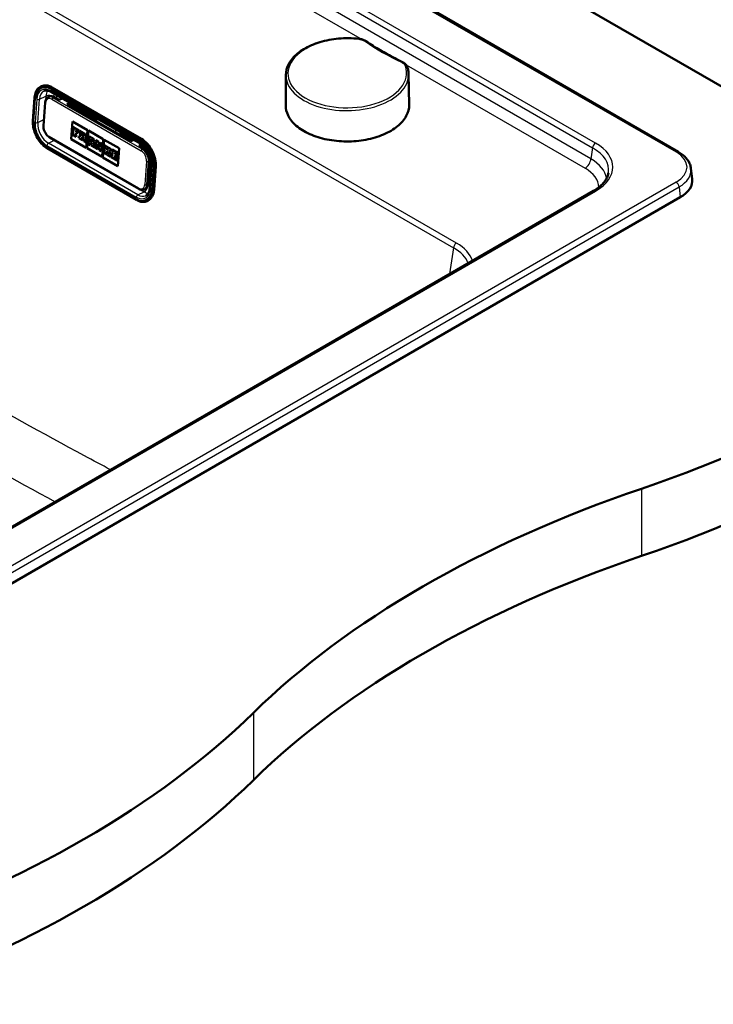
# Model space of a CAD drawing. Header units: millimetres. Extents: x 100 to 2000, y 93 to 2870.
# Tile 6 of 8: x 1482 to 1735, y 1325 to 1683. Entities that reach past the tile are written whole.
import ezdxf

# ---------------------------------------------------------------- set-up
doc = ezdxf.new("R2010")
doc.units = ezdxf.units.MM
doc.header["$LTSCALE"] = 10
doc.layers.add('Visible Edges(ISO)', color=7, linetype='Continuous', lineweight=50)
doc.layers.add('Visible Tangent Edges(ISO)', color=7, linetype='Continuous', lineweight=25)

msp = doc.modelspace()

# ---------------------------------------------------------------- linework, layer by layer
at = {"layer": 'Visible Edges(ISO)'}
for p, q in [((1519.51, 1784.8), (1849.86, 1594.07)), ((1721.84, 1635.16), (1519.76, 1751.83)), ((1578.85, 1663.08), (1578.82, 1651.98)), ((1623.61, 1663.42), (1623.81, 1652.32)), ((1489.57, 1658.92), (1489.81, 1659.04)), ((1493.39, 1656.93), (1525.91, 1638.15)), ((1526.27, 1639.83), (1493.75, 1658.61)), ((1486.71, 1646.44), (1487.32, 1654.93)), ((1492.28, 1655.04), (1492.77, 1655.28)), ((1496.26, 1654.07), (1494.49, 1655.09)), ((1497.4, 1654.61), (1496.26, 1654.07)), ((1491.16, 1653.14), (1490.55, 1644.65)), ((1499.09, 1652.43), (1500.23, 1652.98)), ((1522.42, 1638.96), (1499.09, 1652.43)), ((1500.54, 1652.8), (1499.4, 1652.25)), ((1499.67, 1652.39), (1499.67, 1652.1)), ((1500.14, 1652.61), (1508.5, 1647.78)), ((1500.67, 1639.74), (1501.14, 1646.22)), ((1500.67, 1639.74), (1501.14, 1646.22)), ((1501.14, 1646.22), (1506.57, 1643.08)), ((1508.21, 1647.17), (1509.16, 1647.19)), ((1501.35, 1644.14), (1501.31, 1643.59)), ((1501.31, 1643.59), (1501.51, 1643.47)), ((1503.48, 1642.92), (1501.35, 1644.15)), ((1501.35, 1644.14), (1501.35, 1644.15)), ((1503.47, 1642.92), (1501.35, 1644.14)), ((1501.51, 1643.47), (1501.4, 1641.89)), ((1502.41, 1642.38), (1502.45, 1642.93)), ((1502.41, 1642.38), (1502.45, 1642.93)), ((1502.45, 1642.93), (1502.93, 1642.65)), ((1502.93, 1642.65), (1502.91, 1642.37)), ((1503.41, 1642.09), (1503.47, 1642.92)), ((1503.42, 1642.09), (1503.48, 1642.92)), ((1503.47, 1642.92), (1503.48, 1642.92)), ((1503.65, 1642.81), (1503.61, 1642.26)), ((1505.52, 1641.73), (1503.65, 1642.81)), ((1503.65, 1642.81), (1503.66, 1642.81)), ((1505.53, 1641.74), (1503.66, 1642.81)), ((1506.57, 1643.08), (1506.1, 1636.6)), ((1506.43, 1636.41), (1506.9, 1642.89)), ((1506.44, 1636.41), (1506.91, 1642.89)), ((1506.9, 1642.89), (1512.34, 1639.75)), ((1492.73, 1640.41), (1525.26, 1621.63)), ((1506.1, 1636.6), (1500.67, 1639.74)), ((1506.1, 1636.6), (1500.67, 1639.74)), ((1500.67, 1639.74), (1500.67, 1639.74)), ((1501.19, 1642.01), (1501.15, 1641.42)), ((1501.15, 1641.42), (1502.49, 1640.64)), ((1501.4, 1641.89), (1501.19, 1642.01)), ((1501.19, 1642.01), (1501.2, 1642.01)), ((1501.4, 1641.89), (1501.2, 1642.01)), ((1502.33, 1641.35), (1502.37, 1641.9)), ((1502.53, 1641.23), (1502.33, 1641.35)), ((1502.33, 1641.35), (1502.34, 1641.35)), ((1502.34, 1641.35), (1502.38, 1641.9)), ((1502.54, 1641.24), (1502.34, 1641.35)), ((1502.37, 1641.9), (1502.82, 1641.65)), ((1502.86, 1642.12), (1502.41, 1642.38)), ((1502.85, 1642.12), (1502.41, 1642.38)), ((1502.41, 1642.38), (1502.41, 1642.38)), ((1502.49, 1640.64), (1502.53, 1641.23)), ((1502.49, 1640.64), (1502.5, 1640.64)), ((1502.5, 1640.64), (1502.54, 1641.24)), ((1502.53, 1641.23), (1502.54, 1641.24)), ((1502.82, 1641.65), (1502.85, 1642.12)), ((1502.82, 1641.65), (1502.83, 1641.65)), ((1502.83, 1641.65), (1502.86, 1642.12)), ((1502.85, 1642.12), (1502.86, 1642.12)), ((1502.91, 1642.37), (1503.41, 1642.09)), ((1503.41, 1642.09), (1503.42, 1642.09)), ((1503.5, 1640.68), (1503.46, 1640.08)), ((1503.46, 1640.08), (1504.76, 1639.33)), ((1503.74, 1640.54), (1503.5, 1640.68)), ((1503.5, 1640.68), (1503.51, 1640.68)), ((1503.74, 1640.54), (1503.51, 1640.68)), ((1503.61, 1642.26), (1503.85, 1642.12)), ((1503.85, 1642.12), (1503.74, 1640.54)), ((1504.6, 1640.05), (1504.64, 1640.61)), ((1504.6, 1640.04), (1504.64, 1640.61)), ((1504.81, 1639.93), (1504.6, 1640.05)), ((1504.6, 1640.04), (1504.6, 1640.05)), ((1504.8, 1639.92), (1504.6, 1640.04)), ((1504.64, 1640.61), (1504.94, 1640.43)), ((1504.67, 1641), (1504.71, 1641.63)), ((1504.67, 1641.01), (1504.72, 1641.62)), ((1504.93, 1640.86), (1504.67, 1641.01)), ((1504.67, 1641), (1504.67, 1641.01)), ((1504.93, 1640.85), (1504.67, 1641)), ((1504.71, 1641.63), (1504.97, 1641.47)), ((1504.76, 1639.33), (1504.8, 1639.92)), ((1504.76, 1639.33), (1504.77, 1639.33)), ((1504.77, 1639.33), (1504.81, 1639.93)), ((1504.8, 1639.92), (1504.81, 1639.93)), ((1504.94, 1640.43), (1505.28, 1639.03)), ((1505.28, 1639.03), (1506.08, 1638.57)), ((1505.92, 1639.28), (1505.69, 1640.17)), ((1505.91, 1639.28), (1505.69, 1640.17)), ((1505.84, 1640.2), (1505.85, 1640.21)), ((1506.12, 1639.16), (1505.91, 1639.28)), ((1505.91, 1639.28), (1505.92, 1639.28)), ((1506.13, 1639.16), (1505.92, 1639.28)), ((1506.08, 1638.57), (1506.12, 1639.16)), ((1506.09, 1638.57), (1506.13, 1639.16)), ((1506.12, 1639.16), (1506.13, 1639.16)), ((1507.45, 1640.04), (1506.93, 1638.7)), ((1507.31, 1640.7), (1507.27, 1640.15)), ((1507.27, 1640.15), (1507.45, 1640.04)), ((1508.98, 1639.74), (1507.31, 1640.7)), ((1507.31, 1640.7), (1507.32, 1640.7)), ((1508.98, 1639.74), (1507.32, 1640.7)), ((1507.76, 1638.95), (1508.03, 1639.74)), ((1507.77, 1638.96), (1508.03, 1639.73)), ((1508.03, 1639.74), (1508.14, 1638.73)), ((1509.04, 1637.48), (1508.75, 1639.29)), ((1508.75, 1639.29), (1508.94, 1639.18)), ((1509.05, 1637.48), (1508.76, 1639.29)), ((1508.94, 1639.19), (1508.98, 1639.74)), ((1508.94, 1639.18), (1508.98, 1639.74)), ((1508.94, 1639.18), (1508.94, 1639.19)), ((1508.98, 1639.74), (1508.98, 1639.74)), ((1509.57, 1639.39), (1509.53, 1638.84)), ((1509.57, 1639.39), (1509.58, 1639.4)), ((1510.61, 1638.79), (1509.57, 1639.39)), ((1510.62, 1638.8), (1509.58, 1639.4)), ((1512.34, 1639.75), (1511.87, 1633.27)), ((1512.2, 1633.08), (1512.67, 1639.56)), ((1512.2, 1633.08), (1512.67, 1639.56)), ((1512.67, 1639.56), (1518.11, 1636.42)), ((1518.99, 1641.72), (1523.16, 1639.31)), ((1522.42, 1638.96), (1523.57, 1639.51)), ((1524.38, 1617.64), (1491.86, 1636.42)), ((1506.08, 1638.57), (1506.09, 1638.57)), ((1511.87, 1633.27), (1506.43, 1636.41)), ((1506.43, 1636.41), (1506.44, 1636.41)), ((1511.87, 1633.27), (1506.44, 1636.41)), ((1506.77, 1638.79), (1506.73, 1638.19)), ((1506.73, 1638.19), (1507.72, 1637.62)), ((1506.93, 1638.7), (1506.77, 1638.79)), ((1506.77, 1638.79), (1506.78, 1638.79)), ((1506.93, 1638.7), (1506.78, 1638.79)), ((1507.55, 1638.34), (1507.63, 1638.57)), ((1507.76, 1638.21), (1507.55, 1638.34)), ((1507.55, 1638.34), (1507.56, 1638.34)), ((1507.56, 1638.34), (1507.64, 1638.57)), ((1507.77, 1638.22), (1507.56, 1638.34)), ((1507.63, 1638.57), (1508.2, 1638.24)), ((1507.72, 1637.62), (1507.77, 1638.22)), ((1507.72, 1637.62), (1507.76, 1638.21)), ((1507.72, 1637.62), (1507.72, 1637.62)), ((1507.76, 1638.95), (1507.77, 1638.96)), ((1508.14, 1638.73), (1507.76, 1638.95)), ((1507.76, 1638.21), (1507.77, 1638.22)), ((1508.14, 1638.74), (1507.77, 1638.96)), ((1508.01, 1638.07), (1507.96, 1637.48)), ((1507.96, 1637.48), (1509.2, 1636.76)), ((1508.23, 1637.95), (1508.01, 1638.08)), ((1508.01, 1638.07), (1508.01, 1638.08)), ((1508.23, 1637.94), (1508.01, 1638.07)), ((1508.2, 1638.24), (1508.23, 1637.94)), ((1509.24, 1637.36), (1509.04, 1637.48)), ((1509.04, 1637.48), (1509.05, 1637.48)), ((1509.25, 1637.36), (1509.05, 1637.48)), ((1509.2, 1636.76), (1509.24, 1637.36)), ((1509.2, 1636.76), (1509.21, 1636.77)), ((1509.21, 1636.77), (1509.25, 1637.36)), ((1509.24, 1637.36), (1509.25, 1637.36)), ((1509.42, 1637.26), (1509.37, 1636.67)), ((1509.37, 1636.67), (1510.3, 1636.13)), ((1509.64, 1637.14), (1509.42, 1637.26)), ((1509.64, 1637.13), (1509.42, 1637.26)), ((1509.42, 1637.26), (1509.42, 1637.26)), ((1509.53, 1638.84), (1509.75, 1638.71)), ((1509.75, 1638.71), (1509.64, 1637.13)), ((1510.15, 1636.83), (1510.23, 1637.88)), ((1510.15, 1636.83), (1510.16, 1636.84)), ((1510.34, 1636.73), (1510.15, 1636.83)), ((1510.16, 1636.84), (1510.24, 1637.86)), ((1510.35, 1636.73), (1510.16, 1636.84)), ((1510.23, 1637.88), (1510.92, 1635.77)), ((1510.3, 1636.14), (1510.35, 1636.73)), ((1510.3, 1636.13), (1510.34, 1636.73)), ((1510.3, 1636.13), (1510.3, 1636.14)), ((1510.34, 1636.73), (1510.35, 1636.73)), ((1510.61, 1638.79), (1510.62, 1638.8)), ((1511.22, 1636.95), (1510.61, 1638.79)), ((1511.22, 1636.97), (1510.62, 1638.8)), ((1510.92, 1635.77), (1511.59, 1635.38)), ((1511.14, 1638.49), (1511.1, 1637.94)), ((1511.1, 1637.94), (1511.28, 1637.83)), ((1512.05, 1637.97), (1511.14, 1638.49)), ((1512.04, 1637.97), (1511.14, 1638.49)), ((1511.14, 1638.49), (1511.14, 1638.49)), ((1511.28, 1637.83), (1511.22, 1636.95)), ((1511.59, 1635.38), (1511.75, 1637.56)), ((1511.6, 1635.39), (1511.76, 1637.56)), ((1511.75, 1637.56), (1512, 1637.41)), ((1512, 1637.41), (1512.04, 1637.97)), ((1512, 1637.41), (1512.01, 1637.42)), ((1512.01, 1637.42), (1512.05, 1637.97)), ((1512.04, 1637.97), (1512.05, 1637.97)), ((1512.54, 1635.46), (1512.49, 1634.86)), ((1512.77, 1635.33), (1512.54, 1635.46)), ((1512.77, 1635.32), (1512.54, 1635.46)), ((1512.54, 1635.46), (1512.54, 1635.46)), ((1512.69, 1637.59), (1512.65, 1637.04)), ((1512.65, 1637.04), (1512.89, 1636.9)), ((1513.95, 1636.87), (1512.69, 1637.59)), ((1512.69, 1637.59), (1512.7, 1637.59)), ((1513.95, 1636.87), (1512.7, 1637.59)), ((1512.89, 1636.9), (1512.77, 1635.32)), ((1513.62, 1634.83), (1513.66, 1635.5)), ((1513.62, 1634.84), (1513.67, 1635.48)), ((1513.66, 1635.5), (1514.11, 1634.55)), ((1513.69, 1635.82), (1513.73, 1636.42)), ((1513.69, 1635.83), (1513.74, 1636.41)), ((1514.22, 1636.13), (1513.69, 1635.82)), ((1513.73, 1636.42), (1513.91, 1636.32)), ((1513.91, 1636.32), (1513.95, 1636.87)), ((1513.91, 1636.32), (1513.95, 1636.87)), ((1513.91, 1636.32), (1513.91, 1636.32)), ((1513.95, 1636.87), (1513.95, 1636.87)), ((1514.12, 1636.77), (1514.08, 1636.21)), ((1514.08, 1636.21), (1514.22, 1636.13)), ((1515.18, 1636.15), (1514.12, 1636.77)), ((1514.12, 1636.77), (1514.13, 1636.77)), ((1515.19, 1636.16), (1514.13, 1636.77)), ((1514.42, 1635.39), (1514.95, 1635.71)), ((1514.42, 1635.39), (1514.43, 1635.4)), ((1515.03, 1634.02), (1514.42, 1635.39)), ((1514.43, 1635.4), (1514.95, 1635.71)), ((1515.03, 1634.02), (1514.43, 1635.4)), ((1514.95, 1635.71), (1515.14, 1635.6)), ((1515.14, 1635.6), (1515.18, 1636.15)), ((1515.14, 1635.6), (1515.15, 1635.61)), ((1515.15, 1635.61), (1515.19, 1636.16)), ((1515.18, 1636.15), (1515.19, 1636.16)), ((1515.53, 1635.95), (1515.49, 1635.4)), ((1515.49, 1635.4), (1515.71, 1635.28)), ((1515.53, 1635.95), (1515.54, 1635.96)), ((1517.62, 1634.74), (1515.53, 1635.95)), ((1517.63, 1634.75), (1515.54, 1635.96)), ((1518.11, 1636.42), (1517.64, 1629.94)), ((1526.37, 1637.86), (1525.25, 1637.33)), ((1527.02, 1636.31), (1525.25, 1637.33)), ((1525.56, 1637.15), (1526.63, 1637.66)), ((1526.3, 1637.5), (1527.56, 1636.77)), ((1511.59, 1635.38), (1511.6, 1635.39)), ((1517.64, 1629.94), (1512.2, 1633.08)), ((1517.64, 1629.95), (1512.2, 1633.08)), ((1512.2, 1633.08), (1512.2, 1633.08)), ((1512.49, 1634.86), (1513.75, 1634.14)), ((1513.8, 1634.74), (1513.62, 1634.84)), ((1513.62, 1634.83), (1513.62, 1634.84)), ((1513.79, 1634.73), (1513.62, 1634.83)), ((1513.75, 1634.14), (1513.79, 1634.73)), ((1513.75, 1634.14), (1513.76, 1634.14)), ((1513.76, 1634.14), (1513.8, 1634.74)), ((1513.79, 1634.73), (1513.8, 1634.74)), ((1513.97, 1634.63), (1513.92, 1634.04)), ((1513.92, 1634.04), (1515.13, 1633.34)), ((1514.1, 1634.56), (1513.97, 1634.64)), ((1513.97, 1634.63), (1513.97, 1634.64)), ((1514.11, 1634.55), (1513.97, 1634.63)), ((1515.18, 1633.94), (1515.03, 1634.02)), ((1515.18, 1633.93), (1515.03, 1634.02)), ((1515.03, 1634.02), (1515.03, 1634.02)), ((1515.13, 1633.34), (1515.18, 1633.93)), ((1515.13, 1633.34), (1515.14, 1633.34)), ((1515.14, 1633.34), (1515.18, 1633.94)), ((1515.18, 1633.93), (1515.18, 1633.94)), ((1515.37, 1633.82), (1515.33, 1633.23)), ((1515.33, 1633.23), (1517.42, 1632.02)), ((1515.59, 1633.69), (1515.37, 1633.82)), ((1515.37, 1633.82), (1515.38, 1633.82)), ((1515.59, 1633.7), (1515.38, 1633.82)), ((1515.71, 1635.28), (1515.59, 1633.69)), ((1516.49, 1633.18), (1516.53, 1633.73)), ((1516.49, 1633.18), (1516.53, 1633.73)), ((1516.97, 1632.9), (1516.49, 1633.18)), ((1516.97, 1632.9), (1516.49, 1633.18)), ((1516.49, 1633.18), (1516.49, 1633.18)), ((1516.53, 1633.73), (1516.97, 1633.48)), ((1516.56, 1634.2), (1516.6, 1634.76)), ((1516.56, 1634.2), (1516.57, 1634.21)), ((1517.01, 1633.95), (1516.56, 1634.2)), ((1516.57, 1634.21), (1516.61, 1634.76)), ((1517.01, 1633.95), (1516.57, 1634.21)), ((1516.6, 1634.76), (1517.09, 1634.48)), ((1516.97, 1633.48), (1517.01, 1633.95)), ((1516.97, 1633.48), (1516.98, 1633.48)), ((1516.99, 1633.17), (1516.97, 1632.9)), ((1516.98, 1633.48), (1517.01, 1633.95)), ((1516.99, 1633.17), (1517, 1633.18)), ((1517.49, 1632.89), (1516.99, 1633.17)), ((1517.49, 1632.89), (1517, 1633.18)), ((1517.01, 1633.95), (1517.01, 1633.95)), ((1517.09, 1634.48), (1517.07, 1634.2)), ((1517.07, 1634.2), (1517.56, 1633.92)), ((1517.42, 1632.02), (1517.49, 1632.89)), ((1517.42, 1632.02), (1517.43, 1632.02)), ((1517.43, 1632.02), (1517.49, 1632.89)), ((1517.49, 1632.89), (1517.49, 1632.89)), ((1517.56, 1633.92), (1517.62, 1634.74)), ((1517.56, 1633.92), (1517.57, 1633.92)), ((1517.57, 1633.92), (1517.63, 1634.75)), ((1517.62, 1634.74), (1517.63, 1634.75)), ((1528.66, 1623.42), (1529.28, 1631.91)), ((1529.25, 1631.59), (1529.89, 1631.29)), ((1529.89, 1630.39), (1529.27, 1621.9)), ((1530.82, 1621.28), (1531.44, 1629.77)), ((1726.5, 1629.08), (1726.96, 1625.29)), ((1528.96, 1627.55), (1529.66, 1627.15)), ((1527.2, 1621.45), (1527.69, 1621.69)), ((1383.14, 1422.59), (1722.61, 1618.58)), ((1690.95, 1620.92), (1386.96, 1445.41)), ((1528.36, 1617.21), (1528.6, 1617.32))]:
    msp.add_line(p, q, dxfattribs=at)
for centre, major_axis, ratio, start_param, end_param in [((1493.25, 1651.82), (-3.44, 7.22), 0.625473, 5.545399, 6.283185), ((1494.28, 1652.12), (-1.51, 3.16), 0.625473, 5.545399, 6.283185), ((1504.95, 1641.16), (0.157, -0.331), 0.625473, 5.545399, 8.686991), ((1504.96, 1641.17), (0.157, -0.331), 0.625473, 5.545399, 6.26615), ((1505.46, 1640.99), (0.376, -0.789), 0.625473, 5.998819, 8.686991), ((1505.47, 1640.99), (0.376, -0.789), 0.625473, 0, 2.403806), ((1519.57, 1640.05), (-0.86, 1.81), 0.625473, 0.0267, 0.510855), ((1518.68, 1643.22), (1.5, -2.6), 0.57735, 6.037472, 6.497238), ((1518.61, 1643.18), (2, -3.46), 0.57735, 0.118689, 0.394982), ((1525.78, 1633.04), (-3.44, 7.22), 0.625473, 3.974602, 5.545399), ((1526.8, 1633.34), (-1.51, 3.16), 0.625473, 3.974602, 5.545399), ((1711.92, 1624.69), (15.07, 0), 0.574548, 5.50022, 6.352661), ((1526.19, 1624.85), (1.51, -3.16), 0.625473, 0, 0.83301), ((1525.16, 1624.55), (3.44, -7.22), 0.625473, 0, 0.83301), ((1505.29, 1711.36), (400, 0), 0.57735, 5.245107, 5.750467), ((1505.29, 1686.86), (-400, 0), 0.57735, 2.103514, 2.608875), ((1911.59, 1313.48), (400, 0), 0.57735, 2.103514, 2.608875), ((1911.59, 1288.99), (-400, 0), 0.57735, 5.245107, 5.750467), ((1222.45, 1548.06), (400, 0), 0.57735, 5.245107, 5.750467), ((1222.45, 1523.56), (-400, 0), 0.57735, 2.103514, 2.608875)]:
    msp.add_ellipse(centre, major_axis=major_axis, ratio=ratio, start_param=start_param, end_param=end_param, dxfattribs=at)
for points, knots in [([(1578.85, 1663.08), (1578.86, 1664.47), (1579.22, 1665.86), (1580.65, 1668.53), (1581.73, 1669.8), (1584.51, 1672.1), (1586.23, 1673.12), (1590.13, 1674.8), (1592.3, 1675.45), (1596.87, 1676.31), (1599.26, 1676.53), (1602.95, 1676.5), (1604.25, 1676.43), (1605.53, 1676.29)], [0.787248, 0.787248, 0.787248, 0.787248, 1.087969, 1.087969, 1.401033, 1.401033, 1.725354, 1.725354, 2.050834, 2.050834, 2.375417, 2.375417, 2.552596, 2.552596, 2.552596, 2.552596]), ([(1605.53, 1676.29), (1605.74, 1676.26), (1605.95, 1676.23), (1606.36, 1676.15), (1606.56, 1676.1), (1606.95, 1675.99), (1607.13, 1675.93), (1607.5, 1675.78), (1607.67, 1675.7), (1608.01, 1675.52), (1608.17, 1675.43), (1608.32, 1675.32)], [0, 0, 0, 0, 0.0576108, 0.0576108, 0.1152216, 0.1152216, 0.1728324, 0.1728324, 0.2304431, 0.2304431, 0.2880539, 0.2880539, 0.2880539, 0.2880539]), ([(1621.32, 1667.82), (1620.37, 1668.27), (1619.44, 1668.73), (1617.61, 1669.68), (1616.71, 1670.16), (1614.94, 1671.14), (1614.08, 1671.64), (1612.37, 1672.66), (1611.54, 1673.18), (1609.9, 1674.24), (1609.1, 1674.78), (1608.32, 1675.32)], [6.1910957, 6.1910957, 6.1910957, 6.1910957, 6.2279315, 6.2279315, 6.2647674, 6.2647674, 6.3016032, 6.3016032, 6.3384391, 6.3384391, 6.3752749, 6.3752749, 6.3752749, 6.3752749]), ([(1621.32, 1667.82), (1621.49, 1667.74), (1621.65, 1667.65), (1621.97, 1667.45), (1622.12, 1667.34), (1622.39, 1667.11), (1622.52, 1666.99), (1622.75, 1666.72), (1622.85, 1666.58), (1623.03, 1666.29), (1623.1, 1666.13), (1623.15, 1665.97)], [0, 0, 0, 0, 0.0576108, 0.0576108, 0.1152216, 0.1152216, 0.1728324, 0.1728324, 0.2304431, 0.2304431, 0.2880539, 0.2880539, 0.2880539, 0.2880539]), ([(1623.15, 1665.97), (1623.21, 1665.8), (1623.26, 1665.64), (1623.36, 1665.3), (1623.4, 1665.13), (1623.47, 1664.79), (1623.5, 1664.62), (1623.55, 1664.28), (1623.57, 1664.11), (1623.6, 1663.76), (1623.61, 1663.59), (1623.61, 1663.42)], [3.7305891, 3.7305891, 3.7305891, 3.7305891, 3.7677387, 3.7677387, 3.8048884, 3.8048884, 3.8420381, 3.8420381, 3.8791878, 3.8791878, 3.9163374, 3.9163374, 3.9163374, 3.9163374]), ([(1487.32, 1654.93), (1487.35, 1655.31), (1487.4, 1655.67), (1487.56, 1656.36), (1487.67, 1656.68), (1487.93, 1657.28), (1488.08, 1657.56), (1488.43, 1658.05), (1488.63, 1658.27), (1489.07, 1658.64), (1489.31, 1658.8), (1489.57, 1658.92)], [0, 0, 0, 0, 0.1666019, 0.1666019, 0.3332039, 0.3332039, 0.4998058, 0.4998058, 0.6664078, 0.6664078, 0.8330097, 0.8330097, 0.8330097, 0.8330097]), ([(1490.74, 1657.27), (1490.88, 1657.33), (1491.02, 1657.38), (1491.33, 1657.45), (1491.49, 1657.46), (1491.83, 1657.46), (1492.01, 1657.44), (1492.39, 1657.36), (1492.58, 1657.31), (1492.98, 1657.15), (1493.18, 1657.05), (1493.39, 1656.93)], [0.8330097, 0.8330097, 0.8330097, 0.8330097, 0.980567, 0.980567, 1.1281244, 1.1281244, 1.2756817, 1.2756817, 1.423239, 1.423239, 1.5707963, 1.5707963, 1.5707963, 1.5707963]), ([(1492.28, 1655.04), (1492.14, 1654.98), (1492.02, 1654.9), (1491.79, 1654.7), (1491.69, 1654.59), (1491.51, 1654.35), (1491.44, 1654.21), (1491.32, 1653.93), (1491.27, 1653.78), (1491.2, 1653.47), (1491.17, 1653.31), (1491.16, 1653.14)], [2.3085829, 2.3085829, 2.3085829, 2.3085829, 2.4751849, 2.4751849, 2.6417868, 2.6417868, 2.8083888, 2.8083888, 2.9749907, 2.9749907, 3.1415927, 3.1415927, 3.1415927, 3.1415927]), ([(1623.81, 1652.32), (1623.84, 1650.92), (1623.48, 1649.52), (1622.03, 1646.85), (1620.94, 1645.58), (1618.12, 1643.3), (1616.4, 1642.29), (1612.5, 1640.63), (1610.32, 1639.99), (1605.74, 1639.13), (1603.34, 1638.91), (1598.54, 1638.93), (1596.14, 1639.17), (1591.61, 1640.07), (1589.48, 1640.74), (1585.67, 1642.43), (1584.01, 1643.46), (1581.32, 1645.78), (1580.3, 1647.06), (1579.09, 1649.57), (1578.81, 1650.78), (1578.82, 1651.98)], [3.916337, 3.916337, 3.916337, 3.916337, 4.233597, 4.233597, 4.552744, 4.552744, 4.873359, 4.873359, 5.194076, 5.194076, 5.514672, 5.514672, 5.835221, 5.835221, 6.155831, 6.155831, 6.476561, 6.476561, 6.797095, 6.797095, 7.070434, 7.070434, 7.070434, 7.070434]), ([(1491.86, 1636.42), (1491.26, 1636.76), (1490.68, 1637.21), (1489.59, 1638.3), (1489.08, 1638.93), (1488.18, 1640.32), (1487.8, 1641.07), (1487.19, 1642.61), (1486.96, 1643.41), (1486.7, 1644.97), (1486.65, 1645.73), (1486.71, 1646.44)], [4.712389, 4.712389, 4.712389, 4.712389, 5.026548, 5.026548, 5.340708, 5.340708, 5.654867, 5.654867, 5.969026, 5.969026, 6.283185, 6.283185, 6.283185, 6.283185]), ([(1509.71, 1646.3), (1509.66, 1646.4), (1509.61, 1646.5), (1509.46, 1646.78), (1509.34, 1646.97), (1509.09, 1647.28), (1508.96, 1647.42), (1508.72, 1647.64), (1508.6, 1647.72), (1508.5, 1647.77), (1508.5, 1647.78), (1508.5, 1647.78)], [3.844746, 3.844746, 3.844746, 3.844746, 3.9685603, 3.9685603, 4.2243746, 4.2243746, 4.4737795, 4.4737795, 4.7112197, 4.7112197, 4.712389, 4.712389, 4.712389, 4.712389]), ([(1490.55, 1644.65), (1490.52, 1644.34), (1490.54, 1644.01), (1490.66, 1643.36), (1490.75, 1643.02), (1491, 1642.38), (1491.16, 1642.07), (1491.54, 1641.49), (1491.75, 1641.23), (1492.21, 1640.76), (1492.47, 1640.57), (1492.73, 1640.41)], [3.141593, 3.141593, 3.141593, 3.141593, 3.455752, 3.455752, 3.769911, 3.769911, 4.08407, 4.08407, 4.39823, 4.39823, 4.712389, 4.712389, 4.712389, 4.712389]), ([(1518.66, 1641.84), (1518.66, 1641.84), (1518.66, 1641.84), (1518.67, 1641.84), (1518.69, 1641.84), (1518.74, 1641.83), (1518.78, 1641.82), (1518.87, 1641.78), (1518.93, 1641.76), (1518.99, 1641.72)], [1.0741745, 1.0741745, 1.0741745, 1.0741745, 1.1281244, 1.1281244, 1.2756817, 1.2756817, 1.423239, 1.423239, 1.5707963, 1.5707963, 1.5707963, 1.5707963]), ([(1525.91, 1638.15), (1526.34, 1637.91), (1526.77, 1637.58), (1527.58, 1636.78), (1527.97, 1636.31), (1528.66, 1635.26), (1528.97, 1634.69), (1529.45, 1633.52), (1529.64, 1632.91), (1529.87, 1631.72), (1529.92, 1631.14), (1529.9, 1630.54), (1529.9, 1630.46), (1529.89, 1630.39)], [1.570796, 1.570796, 1.570796, 1.570796, 1.87489, 1.87489, 2.179173, 2.179173, 2.48542, 2.48542, 2.792121, 2.792121, 3.097411, 3.097411, 3.141593, 3.141593, 3.141593, 3.141593]), ([(1721.84, 1635.16), (1722.35, 1634.87), (1722.83, 1634.55), (1723.72, 1633.87), (1724.12, 1633.5), (1724.86, 1632.73), (1725.18, 1632.31), (1725.74, 1631.45), (1725.97, 1631), (1726.32, 1630.06), (1726.44, 1629.58), (1726.5, 1629.08)], [-0.7829652, -0.7829652, -0.7829652, -0.7829652, -0.6402672, -0.6402672, -0.4975693, -0.4975693, -0.3548713, -0.3548713, -0.2121733, -0.2121733, -0.0694754, -0.0694754, -0.0694754, -0.0694754]), ([(1690.95, 1620.92), (1691.61, 1621.3), (1692.21, 1621.7), (1693.3, 1622.53), (1693.79, 1622.97), (1694.65, 1623.86), (1695.01, 1624.31), (1695.62, 1625.22), (1695.86, 1625.68), (1696.23, 1626.6), (1696.36, 1627.06), (1696.43, 1627.51)], [-0.7816001, -0.7816001, -0.7816001, -0.7816001, -0.6426019, -0.6426019, -0.5036038, -0.5036038, -0.3646057, -0.3646057, -0.2256075, -0.2256075, -0.0866094, -0.0866094, -0.0866094, -0.0866094]), ([(1525.26, 1621.63), (1525.38, 1621.56), (1525.51, 1621.5), (1525.77, 1621.4), (1525.9, 1621.36), (1526.16, 1621.3), (1526.3, 1621.29), (1526.56, 1621.29), (1526.7, 1621.3), (1526.95, 1621.35), (1527.08, 1621.4), (1527.2, 1621.45)], [4.712389, 4.712389, 4.712389, 4.712389, 4.8599463, 4.8599463, 5.0075036, 5.0075036, 5.1550609, 5.1550609, 5.3026183, 5.3026183, 5.4501756, 5.4501756, 5.4501756, 5.4501756]), ([(1529.27, 1621.9), (1529.25, 1621.61), (1529.21, 1621.35), (1529.1, 1620.85), (1529.02, 1620.62), (1528.84, 1620.21), (1528.74, 1620.02), (1528.51, 1619.7), (1528.38, 1619.56), (1528.11, 1619.33), (1527.97, 1619.24), (1527.81, 1619.16)], [3.1415927, 3.1415927, 3.1415927, 3.1415927, 3.3081946, 3.3081946, 3.4747965, 3.4747965, 3.6413985, 3.6413985, 3.8080004, 3.8080004, 3.9746024, 3.9746024, 3.9746024, 3.9746024]), ([(1528.36, 1617.21), (1528.13, 1617.1), (1527.89, 1617.02), (1527.4, 1616.91), (1527.14, 1616.89), (1526.61, 1616.89), (1526.33, 1616.92), (1525.78, 1617.03), (1525.5, 1617.12), (1524.94, 1617.34), (1524.66, 1617.48), (1524.38, 1617.64)], [3.9746024, 3.9746024, 3.9746024, 3.9746024, 4.1221597, 4.1221597, 4.269717, 4.269717, 4.4172743, 4.4172743, 4.5648317, 4.5648317, 4.712389, 4.712389, 4.712389, 4.712389])]:
    msp.add_open_spline(points, degree=3, knots=knots, dxfattribs=at)
at = {"layer": 'Visible Tangent Edges(ISO)'}
for p, q in [((1377.41, 1751.76), (1639.96, 1600.18)), ((1641.01, 1601.9), (1380.13, 1752.52)), ((1519.77, 1751.32), (1721.09, 1635.08)), ((1691.7, 1638.33), (1519.87, 1737.54)), ((1519.89, 1735.19), (1690.65, 1636.6)), ((1690.04, 1632.58), (1519.92, 1730.8)), ((1519.96, 1726.12), (1606.64, 1676.08)), ((1610.58, 1673.8), (1618.68, 1669.13)), ((1622.65, 1666.83), (1687.94, 1629.14)), ((1525.77, 1638.52), (1493.24, 1657.3)), ((1493.28, 1657.83), (1525.81, 1639.05)), ((1493.35, 1658.14), (1493.43, 1658.4)), ((1525.87, 1639.36), (1493.35, 1658.14)), ((1493.43, 1658.4), (1525.96, 1639.62)), ((1493.5, 1658.49), (1493.75, 1658.61)), ((1526.03, 1639.71), (1493.5, 1658.49)), ((1486.72, 1646.42), (1487.33, 1654.91)), ((1487.45, 1654.76), (1486.84, 1646.27)), ((1487.04, 1646.11), (1487.65, 1654.6)), ((1487.33, 1654.91), (1487.45, 1654.76)), ((1488.09, 1654.35), (1487.48, 1645.86)), ((1488.47, 1645.81), (1489.08, 1654.3)), ((1489.08, 1654.3), (1491.41, 1655.41)), ((1491.41, 1655.41), (1491.29, 1653.84)), ((1493.62, 1654.26), (1526.14, 1635.48)), ((1494, 1654.85), (1494.49, 1655.09)), ((1526.53, 1636.07), (1494, 1654.85)), ((1494.23, 1655.22), (1494.23, 1655.26)), ((1490.69, 1644.45), (1491.31, 1652.94)), ((1486.72, 1646.42), (1486.84, 1646.27)), ((1488.47, 1645.81), (1490.71, 1646.88)), ((1492.34, 1638.27), (1494.59, 1639.34)), ((1525.16, 1621.9), (1492.63, 1640.68)), ((1504.93, 1640.85), (1504.93, 1640.86)), ((1505.52, 1641.73), (1505.53, 1641.74)), ((1525.96, 1639.62), (1525.87, 1639.36)), ((1526.03, 1639.71), (1526.27, 1639.83)), ((1524.29, 1618.13), (1491.76, 1636.91)), ((1491.84, 1636.44), (1491.78, 1636.64)), ((1491.78, 1636.64), (1524.31, 1617.86)), ((1491.8, 1637.44), (1524.33, 1618.66)), ((1524.36, 1617.66), (1491.84, 1636.44)), ((1524.86, 1619.49), (1492.34, 1638.27)), ((1526.53, 1636.07), (1527.02, 1636.31)), ((1690.65, 1636.6), (1690.04, 1632.58)), ((1528.78, 1631.67), (1529.28, 1631.91)), ((1528.08, 1631.71), (1527.46, 1623.22)), ((1528.17, 1623.18), (1528.78, 1631.67)), ((1529.48, 1621.61), (1530.1, 1630.1)), ((1530.54, 1629.85), (1529.92, 1621.36)), ((1530.2, 1621.24), (1530.82, 1629.73)), ((1531.08, 1629.65), (1530.46, 1621.16)), ((1530.58, 1621.16), (1531.19, 1629.65)), ((1531.08, 1629.65), (1530.82, 1629.73)), ((1531.19, 1629.65), (1531.44, 1629.77)), ((1528.78, 1625.05), (1529.22, 1624.8)), ((1721.09, 1624.09), (1382.09, 1428.36)), ((1383.14, 1426.61), (1722.15, 1622.34)), ((1525.82, 1621.38), (1527.19, 1620.59)), ((1528.17, 1623.18), (1528.66, 1623.42)), ((1528.72, 1622.96), (1528.61, 1623.03)), ((1530.46, 1621.16), (1530.2, 1621.24)), ((1530.58, 1621.16), (1530.82, 1621.28)), ((1722.15, 1622.34), (1722.61, 1618.58)), ((1387.71, 1445.33), (1691.7, 1620.84)), ((1524.36, 1617.66), (1524.31, 1617.86)), ((1524.86, 1619.49), (1527.19, 1620.59)), ((1639.96, 1600.18), (1638.51, 1590.64)), ((1708.44, 1512.42), (1708.44, 1487.92)), ((1567.02, 1430.77), (1567.02, 1406.28))]:
    msp.add_line(p, q, dxfattribs=at)
for centre, major_axis, ratio, start_param, end_param in [((1601.23, 1663.77), (21.63, 0.16), 0.582367, 1.369993, 6.475186), ((1605.45, 1675.54), (0.083, 0.745), 0.162144, 0, 0.631277), ((1607.89, 1674.71), (0.428, 0.616), 0.627531, 0, 0.845005), ((1685.37, 1713.2), (100.74, 0.76), 0.582367, 3.8305, 4.014679), ((1620.99, 1667.14), (0.324, 0.676), 0.522276, 0, 0.751734), ((1622.44, 1665.73), (0.71, 0.243), 0.797988, 0, 1.310471), ((1601.23, 1663.17), (-22.38, -0.17), 0.582367, 6.276933, 9.43103), ((1492.94, 1651.67), (-3.41, 7.16), 0.625473, 5.545399, 7.116195), ((1492.87, 1651.64), (-3.3, 6.92), 0.625473, 5.545399, 7.116195), ((1492.83, 1651.61), (-3.15, 6.61), 0.625473, 5.545399, 7.116195), ((1492.83, 1651.61), (-2.88, 6.05), 0.625473, 5.545399, 7.116195), ((1493.32, 1651.85), (-2.58, 5.42), 0.625473, 0, 0.83301), ((1493.01, 1651.7), (-3.44, 7.22), 0.625473, 5.545399, 6.283185), ((1495.65, 1652.96), (-2.58, 5.42), 0.625473, 0.367316, 0.83301), ((1493.74, 1657.54), (-0.35, -0.606), 0.57735, 5.410521, 6.283185), ((1493.99, 1658.17), (0.5, 0.866), 0.57735, 1.919862, 2.268928), ((1493.5, 1658.41), (0.05, 0.0866), 0.57735, 0.698132, 1.919862), ((1487.42, 1654.92), (-0.0997, 0.0072), 0.524834, 0, 0.476319), ((1488.36, 1654.94), (-0.997, 0.072), 0.524834, 0.476319, 0.825385), ((1488.59, 1654.58), (-0.698, 0.051), 0.524834, 0.825385, 2.396181), ((1493.43, 1651.71), (-1.29, 2.71), 0.625473, 5.545399, 7.116195), ((1492.82, 1654.59), (1.99, -0.14), 0.524834, 0.825385, 2.396181), ((1493.78, 1651.88), (-1.51, 3.16), 0.625473, 5.545399, 6.283185), ((1493.97, 1654.43), (-0.25, -0.433), 0.57735, 3.839724, 5.410521), ((1497.06, 1653.63), (-1.72, 3.61), 0.625473, 0.491673, 0.83301), ((1496.64, 1652.98), (-1.12, 2.35), 0.625473, 5.997319, 6.731474), ((1497.93, 1655.73), (-0.8, -1.39), 0.57735, 5.587719, 6.12999), ((1491.66, 1653.11), (-0.499, 0.036), 0.524834, 0, 0.825385), ((1601.31, 1652.07), (22.5, 0.17), 0.582367, 3.135341, 6.289437), ((1492.33, 1643.18), (-3.41, 7.16), 0.625473, 0.83301, 2.403806), ((1486.81, 1646.43), (-0.0997, 0.0072), 0.524834, 0, 0.476319), ((1492.26, 1643.15), (3.3, -6.92), 0.625473, 3.974602, 5.545399), ((1487.74, 1646.45), (0.997, -0.072), 0.524834, 3.617912, 3.966977), ((1509.3, 1649.16), (-0.8, -1.39), 0.57735, 5.587719, 6.283185), ((1507.95, 1645.57), (-1.55, 3.25), 0.625473, 4.555564, 5.162261), ((1492.21, 1643.13), (-3.15, 6.61), 0.625473, 0.83301, 2.403806), ((1492.21, 1643.13), (2.88, -6.05), 0.625473, 3.974602, 5.545399), ((1487.97, 1646.1), (-0.698, 0.051), 0.524834, 0.825385, 2.396181), ((1492.71, 1643.36), (-2.58, 5.42), 0.625473, 0.83301, 2.403806), ((1491.04, 1644.62), (-0.499, 0.036), 0.524834, 0, 0.825385), ((1492.81, 1643.22), (-1.29, 2.71), 0.625473, 0.83301, 2.403806), ((1518.44, 1639.51), (-1.55, 3.25), 0.625473, 5.928536, 6.535233), ((1492.98, 1640.85), (-0.25, -0.433), 0.57735, 5.410521, 6.283185), ((1519.79, 1643.11), (-0.8, -1.39), 0.57735, 5.587719, 6.283185), ((1526.51, 1639.39), (0.5, 0.866), 0.57735, 1.919862, 2.268928), ((1525.36, 1632.84), (3.15, -6.61), 0.625473, 0.83301, 2.403806), ((1525.4, 1632.86), (-3.3, 6.92), 0.625473, 3.974602, 5.545399), ((1526.02, 1639.63), (0.05, 0.0866), 0.57735, 0.698132, 1.919862), ((1525.47, 1632.89), (3.41, -7.16), 0.625473, 0.83301, 2.403806), ((1525.54, 1632.92), (-3.44, 7.22), 0.625473, 3.974602, 5.545399), ((1492.47, 1637.24), (0.5, 0.866), 0.57735, 2.268928, 2.617994), ((1492.29, 1637.67), (0.35, 0.606), 0.57735, 0.698132, 2.268928), ((1491.91, 1636.5), (-0.05, -0.0866), 0.57735, 5.759587, 6.283185), ((1526.26, 1638.76), (-0.35, -0.606), 0.57735, 5.410521, 6.283185), ((1525.36, 1632.84), (-2.88, 6.05), 0.625473, 3.974602, 5.545399), ((1526.49, 1635.65), (0.25, 0.433), 0.57735, 0.698132, 2.268928), ((1525.96, 1632.93), (1.29, -2.71), 0.625473, 0.83301, 2.403806), ((1526.31, 1633.1), (-1.51, 3.16), 0.625473, 3.974602, 5.545399), ((1691.7, 1637.11), (0.75, 1.3), 0.57735, 0.785398, 2.268928), ((1676.33, 1628.36), (20.17, 0.22), 0.572287, 6.190232, 7.058442), ((1676.33, 1629.59), (21.66, 0), 0.572981, 5.501585, 7.064785), ((1687.92, 1631.58), (1.5, 2.6), 0.57735, 3.935717, 5.410521), ((1675.75, 1624.54), (20.12, -0.31), 0.578082, 0.110935, 0.789883), ((1721.09, 1633.86), (0.75, 1.3), 0.57735, 0, 0.785398), ((1711.48, 1629.59), (13.57, 0), 0.574548, 5.50022, 7.06615), ((1528.43, 1631.88), (0.499, -0.036), 0.524834, 3.966977, 5.537774), ((1530.59, 1630.34), (-0.698, 0.051), 0.524834, 0, 0.825385), ((1531.24, 1630.18), (0.997, -0.072), 0.524834, 3.966977, 4.316043), ((1531.12, 1629.69), (0.0997, -0.0072), 0.524834, 4.316043, 5.537774), ((1675.77, 1622.1), (17.14, 0.14), 0.577514, 6.282001, 7.059282), ((1711.48, 1628.36), (15.06, 0.18), 0.57505, 5.493343, 6.345784), ((1530.35, 1625.33), (0.8, 1.39), 0.57735, 1.560732, 2.268928), ((1529.38, 1627), (1.12, -2.35), 0.625473, 5.545399, 5.68242), ((1524.74, 1624.35), (3.15, -6.61), 0.625473, 5.545399, 7.116195), ((1524.78, 1624.37), (3.3, -6.92), 0.625473, 5.545399, 7.116195), ((1524.74, 1624.35), (2.88, -6.05), 0.625473, 5.545399, 7.116195), ((1524.85, 1624.4), (3.41, -7.16), 0.625473, 5.545399, 7.116195), ((1525.51, 1622.07), (-0.25, -0.433), 0.57735, 5.410521, 6.283185), ((1525.34, 1624.44), (1.29, -2.71), 0.625473, 5.545399, 7.116195), ((1527.31, 1622.29), (-1, -1.73), 0.57735, 0.698132, 2.268928), ((1525.69, 1624.61), (1.51, -3.16), 0.625473, 0, 0.83301), ((1527.81, 1623.39), (0.499, -0.036), 0.524834, 3.966977, 5.537774), ((1524.92, 1624.43), (3.44, -7.22), 0.625473, 0, 0.83301), ((1528.97, 1626.36), (-1.72, 3.61), 0.625473, 2.403806, 2.619254), ((1529.97, 1621.85), (-0.698, 0.051), 0.524834, 0, 0.825385), ((1530.62, 1621.69), (-0.997, 0.072), 0.524834, 0.825385, 1.174451), ((1530.51, 1621.21), (0.0997, -0.0072), 0.524834, 4.316043, 5.537774), ((1721.09, 1622.86), (0.75, -1.3), 0.57735, 0.855211, 2.356194), ((1524.99, 1618.46), (0.5, 0.866), 0.57735, 2.268928, 2.617994), ((1524.82, 1618.89), (0.35, 0.606), 0.57735, 0.698132, 2.268928), ((1524.43, 1617.72), (-0.05, -0.0866), 0.57735, 5.759587, 6.283185), ((1525.23, 1624.58), (2.58, -5.42), 0.625473, 5.545399, 6.283185), ((1527.56, 1625.69), (2.58, -5.42), 0.625473, 5.545399, 5.915869), ((1691.7, 1619.62), (-0.75, 1.3), 0.57735, 5.497787, 6.283185), ((1641.02, 1600.69), (0.75, 1.3), 0.57735, 0.794125, 2.268928), ((1625.62, 1591.79), (20.19, 0.4), 0.577069, 0.20693, 0.769255), ((1625.61, 1593.01), (21.68, 0.18), 0.577514, 0.184842, 0.776097)]:
    msp.add_ellipse(centre, major_axis=major_axis, ratio=ratio, start_param=start_param, end_param=end_param, dxfattribs=at)
for points, knots in [([(1605.45, 1676.15), (1605.68, 1676.12), (1605.91, 1676.09), (1606.37, 1675.99), (1606.58, 1675.93), (1606.79, 1675.86), (1607, 1675.78), (1607.19, 1675.7), (1607.56, 1675.52), (1607.73, 1675.42), (1607.89, 1675.32)], [0, 0, 0, 0, 0.0720135, 0.0720135, 0.144027, 0.144027, 0.144027, 0.2160404, 0.2160404, 0.2880539, 0.2880539, 0.2880539, 0.2880539]), ([(1620.99, 1667.75), (1621.36, 1667.57), (1621.68, 1667.36), (1622.17, 1666.88), (1622.35, 1666.61), (1622.44, 1666.34)], [0, 0, 0, 0, 0.1440268, 0.1440268, 0.2880539, 0.2880539, 0.2880539, 0.2880539]), ([(1514.98, 1519.32), (1511.8, 1521.01), (1508.62, 1522.72), (1490.32, 1532.56), (1475.21, 1540.88), (1454.32, 1552.94), (1448.53, 1556.34), (1430.65, 1567), (1418.57, 1574.4), (1390.45, 1591.87), (1374.42, 1602), (1343.11, 1621.86), (1327.84, 1631.59), (1308.98, 1643.64), (1305.39, 1645.93), (1301.8, 1648.22)], [-30.224478, -30.224478, -30.224478, -30.224478, -28.878816, -28.878816, -22.478136, -22.478136, -20.018013, -20.018013, -14.880862, -14.880862, -8.044532, -8.044532, -1.531419, -1.531419, 0, 0, 0, 0]), ([(1290.91, 1631.38), (1294.51, 1629.08), (1298.1, 1626.79), (1316.99, 1614.75), (1332.3, 1605.03), (1363.71, 1585.19), (1379.82, 1575.07), (1408.14, 1557.59), (1420.33, 1550.17), (1438.4, 1539.46), (1444.26, 1536.03), (1465.06, 1524.02), (1479.96, 1515.74), (1494.82, 1507.68)], [0, 0, 0, 0, 1.531419, 1.531419, 8.044532, 8.044532, 14.880862, 14.880862, 20.018013, 20.018013, 22.478136, 22.478136, 28.761171, 28.761171, 28.761171, 28.761171])]:
    msp.add_open_spline(points, degree=3, knots=knots, dxfattribs=at)

doc.saveas('drawing.dxf')
